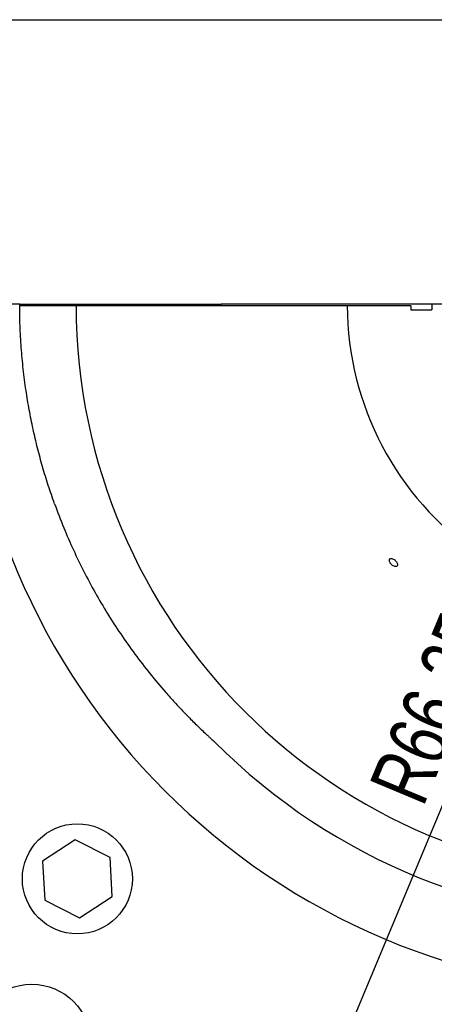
# Model space of a CAD drawing. Header units: millimetres. Extents: x 8 to 862, y 8 to 585.
# Tile 77 of 84: x 702 to 726, y 527 to 585. Entities that reach past the tile are written whole.
import ezdxf

# ---------------------------------------------------------------- set-up
doc = ezdxf.new("R2010")
doc.units = ezdxf.units.MM
doc.linetypes.add('CENTERX2', pattern=[20.32, 12.7, -2.54, 2.54, -2.54])
doc.layers.add('CENTERLINE', color=4, linetype='CENTERX2')
doc.layers.add('DIMENSIONS', color=2, linetype='Continuous')
doc.layers.add('OUTLINE', color=7, linetype='Continuous', lineweight=25)
doc.styles.add('SLDTEXTSTYLE0', font='TXT', dxfattribs={"width": 0.75})
doc.dimstyles.new('SLDDIMSTYLE9', dxfattribs={"dimtxt": 3.5, "dimasz": 2, "dimexe": 0, "dimexo": 0.0625, "dimgap": 0.875, "dimtad": 1, "dimrnd": 1e-09, "dimzin": 12, "dimdsep": 46, "dimtxsty": 'SLDTEXTSTYLE0', "dimsah": 1, "dimcen": 0, "dimadec": 0, "dimazin": 3, "dimtfac": 1, "dimtofl": 0, "dimtmove": 0, "dimatfit": 3, "dimfxl": 0, "dimfrac": 2, "dimtolj": 1, "dimtzin": 12, "dimarcsym": 0})

# ---------------------------------------------------------------- blocks, each defined once
blk = doc.blocks.new('_D_91')
at = {"layer": 'DIMENSIONS'}
blk.add_line((713.624, 507.081), (739.166, 568.209), dxfattribs=at)
blk.add_solid([(713.624, 507.081), (714.856, 508.733), (713.934, 509.119)], dxfattribs=at)
at = {"layer": 'DIMENSIONS', "insert": (722.421, 539.794), "char_height": 3.5, "attachment_point": 1, "rotation": 67.32249, "style": 'SLDTEXTSTYLE0'}
blk.add_mtext('R66,25', dxfattribs=at)
blk = doc.blocks.new('SW_CENTERMARKSYMBOL_0')
at = {"layer": 'CENTERLINE', "color": 0}
blk.add_line((-5, 0), (-15.1, 0), dxfattribs=at)

msp = doc.modelspace()

# ---------------------------------------------------------------- linework, layer by layer
at = {"layer": 'OUTLINE'}
for p, q in [((8, 585), (832, 585)), ((701.81605, 568.20876), (698.49483, 568.20876)), ((701.81605, 568.20876), (709.04928, 568.20876)), ((705.14737, 568.10876), (701.81789, 568.10876)), ((719.86203, 568.10876), (705.14737, 568.10876)), ((709.04928, 568.20876), (709.13079, 568.20876)), ((709.15759, 568.10876), (709.13079, 568.20876)), ((709.13079, 568.20876), (711.29017, 568.20876)), ((711.29017, 568.20876), (712.20847, 568.20876)), ((712.20847, 568.20876), (713.72009, 568.20876)), ((713.70949, 568.16918), (713.72009, 568.12973)), ((713.72009, 568.12973), (713.72009, 568.20876)), ((716.72009, 568.20876), (713.72009, 568.20876)), ((713.72009, 568.10876), (713.72009, 568.12973)), ((726.16299, 568.20876), (716.72009, 568.20876)), ((724.9332, 568.10876), (724.16638, 568.10876)), ((726.31604, 568.20876), (726.16299, 568.20876)), ((724.93679, 567.87376), (726.1673, 567.87376)), ((705.09411, 536.57333), (703.16273, 535.3072)), ((707.15631, 535.53377), (705.09411, 536.57333)), ((707.28711, 533.22807), (707.15631, 535.53377)), ((703.16273, 535.3072), (703.29353, 533.00151)), ((705.35572, 531.96195), (707.28711, 533.22807)), ((703.29353, 533.00151), (705.35572, 531.96195))]:
    msp.add_line(p, q, dxfattribs=at)
for centre, radius in [((705.22492, 534.26764), 3.25), ((702.52715, 524.54423), 3.5)]:
    msp.add_circle(centre, radius, dxfattribs=at)
for radius, start, end in [(40.67122, 180, 0), (34.01882, 180.168424, 359.831576), (18, 180.3183115, 235), (14.2332, 180.4025537, 181.3486683), (13.00306, 180, 181.4762843), (36.55, 225, 315)]:
    msp.add_arc((739.16604, 568.20876), radius, start, end, dxfattribs=at)
msp.add_ellipse((716.70949, 557.01261), major_axis=(-2.99076, 11.19598), ratio=0.02101318, start_param=6.27757215, end_param=6.36168694, dxfattribs=at)
for points, knots in [([(703.8767, 556.41487), (703.75063, 556.77535), (703.49846, 557.49642), (703.16564, 558.59303), (702.86549, 559.70281), (702.60215, 560.82588), (702.37534, 561.96074), (702.17987, 563.14211), (702.02076, 564.36935), (701.90286, 565.64387), (701.83188, 566.92417), (701.81604, 567.78053), (701.81605, 568.2087), (701.81605, 568.20876)], [0, 0, 0, 0, 0.095214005, 0.190453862, 0.28566794, 0.381828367, 0.478015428, 0.574175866, 0.680338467, 0.786501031, 0.893242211, 0.999983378, 1, 1, 1, 1]), ([(721.16632, 568.10876), (721.15965, 568.10876), (721.14625, 568.10876), (721.05327, 568.10876), (720.94161, 568.10876), (720.8311, 568.10876), (720.69914, 568.10876), (720.5089, 568.10876), (720.2437, 568.10876), (719.9896, 568.10876), (719.86203, 568.10876)], [0, 0, 0, 0, 0.160872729, 0.323164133, 0.413563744, 0.503961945, 0.595372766, 0.68678128, 0.84274603, 1, 1, 1, 1]), ([(722.63584, 568.10876), (722.44451, 568.10876), (722.08158, 568.10876), (721.63109, 568.10876), (721.33781, 568.10876), (721.20883, 568.10876), (721.18735, 568.10876)], [0, 0, 0, 0, 0.33631155, 0.63791876, 0.93972036, 1, 1, 1, 1]), ([(724.16638, 568.10876), (724.11567, 568.10876), (724.01411, 568.10876), (723.78671, 568.10876), (723.53571, 568.10876), (723.27566, 568.10876), (722.97997, 568.10876), (722.75055, 568.10876), (722.63584, 568.10876)], [0, 0, 0, 0, 0.20728323, 0.41511678, 0.5609532, 0.70678968, 0.85339444, 1, 1, 1, 1]), ([(703.8767, 556.41487), (704.05567, 555.9373), (704.40019, 555.01799), (704.98355, 553.6859), (705.60001, 552.41113), (706.26868, 551.1629), (706.99371, 549.93173), (707.77652, 548.72064), (708.61698, 547.53231), (709.50587, 546.38042), (710.29735, 545.43884), (710.96848, 544.69085), (711.50338, 544.1209), (712.05087, 543.56327), (712.51676, 543.10958), (712.84601, 542.79951), (713.03496, 542.62455), (713.16637, 542.50417), (713.26178, 542.41769), (713.3068, 542.37706), (713.31946, 542.36566), (713.32074, 542.36451), (713.32129, 542.36401)], [0, 0, 0, 0, 0.08895831, 0.17124476, 0.25359982, 0.33595462, 0.41824056, 0.50284842, 0.58753349, 0.67221483, 0.75681754, 0.80235147, 0.84788468, 0.89357841, 0.93926098, 0.96213883, 0.97365101, 0.98514923, 0.99466812, 0.99739817, 0.99887618, 1, 1, 1, 1]), ([(723.71536, 552.91291), (723.73474, 552.88626), (723.77351, 552.83297), (723.85184, 552.76666), (723.93438, 552.72018), (724.01372, 552.69896), (724.08034, 552.70523), (724.12671, 552.73831), (724.14745, 552.7945), (724.14024, 552.86748), (724.10605, 552.94906), (724.0489, 553.03013), (723.97537, 553.10164), (723.89371, 553.15558), (723.81301, 553.18581), (723.74221, 553.18882), (723.68919, 553.16412), (723.6598, 553.11437), (723.65784, 553.04529), (723.67925, 552.97439), (723.70532, 552.93002), (723.71536, 552.91291)], [0, 0, 0, 0, 0.05354095, 0.10708257, 0.16061853, 0.21422434, 0.26794037, 0.32174101, 0.37555553, 0.42932853, 0.48303448, 0.53667882, 0.59028702, 0.64388418, 0.69749377, 0.75114349, 0.80485633, 0.85863388, 0.91245207, 0.96624485, 1, 1, 1, 1])]:
    msp.add_open_spline(points, degree=3, knots=knots, dxfattribs=at)

# ---------------------------------------------------------------- block references
at = {"layer": 'CENTERLINE'}
msp.add_blockref('SW_CENTERMARKSYMBOL_0', (739.16604, 568.20876), dxfattribs=at)

# ---------------------------------------------------------------- dimensions: what is measured, and where the dimension line sits
at = {"layer": 'DIMENSIONS'}
dim = msp.add_radius_dim(center=(739.16604, 568.20876), mpoint=(713.62376, 507.08059), dimstyle='SLDDIMSTYLE9', dxfattribs=at)
dim.commit()
dim.dimension.update_dxf_attribs({"geometry": '_D_91', "text_midpoint": (729.30075, 544.59898), "dimtype": 164})

doc.saveas('drawing.dxf')
